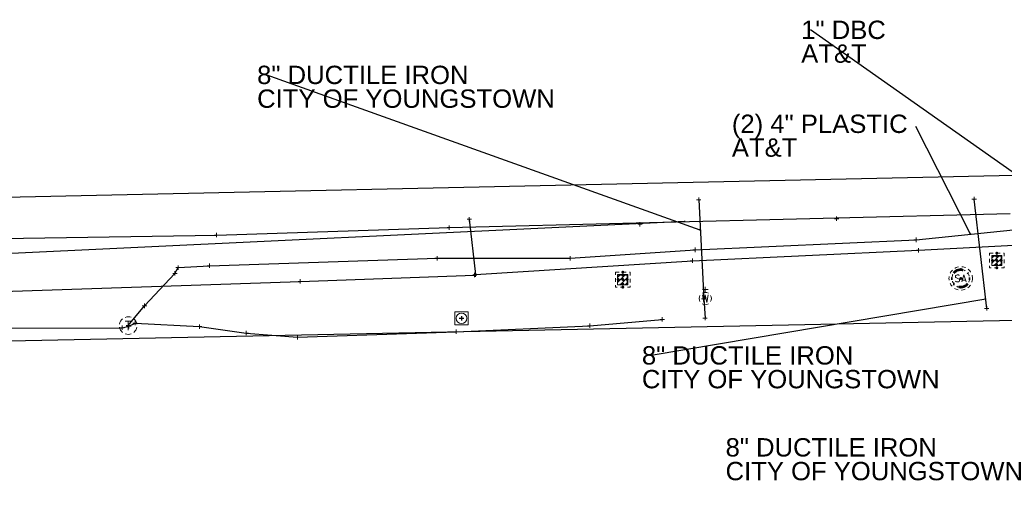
# Model space of a CAD drawing. Header units: feet. Extents: x 2474969 to 2485206, y 498780 to 500682.
# Tile 40 of 69: x 2479602 to 2479825, y 500100 to 500210. Entities that reach past the tile are written whole.
import ezdxf

# ---------------------------------------------------------------- set-up
doc = ezdxf.new("R2010")
doc.units = ezdxf.units.FT
doc.header["$MEASUREMENT"] = 0
for name, pattern in [('DGN Style 1', [0.063228, 0.000105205, -0.063123]), ('DGN Style 2', [0.017105, 0.010263, -0.006842]), ('DGN Style 4', [0.027369, 0.013684, -0.006842, 0, -0.006842]), ('DGN Style 5', [0.011974, 0.005132, -0.006842]), ('DGN Style 6', [6.093386, 0.003204, -1.281469, 2.242571, -1.281469, 0.003204, -1.281469]), ('DGN Style 7', [0.034211, 0.015395, -0.006842, 0.005132, -0.006842]), ('drainage01', [1.6, 0.85, -0.75]), ('OhDOT_USTN2', [0.11, 0.069, -0.041])]:
    doc.linetypes.add(name, pattern=pattern)
for name, color, linetype in [('DR_X_Cells', 151, 'OhDOT_USTN2'), ('GK_Drainage_Nodes', 7, 'Continuous'), ('SG_X_Poles', 7, 'Continuous'), ('SV_X_LiDAR_Check_Spots', 7, 'Continuous'), ('TX_X_10', 7, 'Continuous'), ('UT_X_Gas', 190, 'gasex'), ('UT_X_Sanitary_Cells', 3, 'Continuous'), ('UT_X_Telecom', 30, 'teleex'), ('UT_X_Telecom_Cells', 30, 'Continuous'), ('UT_X_Water', 133, 'waterex'), ('UT_X_Water_Cells', 133, 'Continuous')]:
    doc.layers.add(name, color=color, linetype=linetype)
for name, color, linetype, lineweight in [('DR_X_Cells (Construction)', 5, 'DGN Style 2', 0), ('GK_Drainage_Nodes (Construction)', 7, 'Continuous', 53), ('UT_X_Sanitary_Cells (Construction)', 3, 'Continuous', 0), ('UT_X_Telecom_Cells (Construction)', 30, 'Continuous', 0), ('UT_X_Water_Cells (Construction)', 62, 'Continuous', 0)]:
    doc.layers.add(name, color=color, linetype=linetype, lineweight=lineweight)
doc.layers.add('SV_X_Shot_Marker (Construction)', color=2, linetype='Continuous', lineweight=0, transparency=0.5)
doc.styles.get("Standard").update_dxf_attribs({"font": 'arial.ttf'})
doc.styles.add('Standard-Linetype-Ex', font='font30.shx')
doc.styles.add('Style-Arial', font='arial.ttf')
doc.linetypes.add('gasex', pattern='A,0.2,-0.1,0.2,-0.1,0.2,-0.1,0.2,-0.1,["G",Standard-Linetype-Ex,S=0.14,R=0,X=0,Y=-0.05],-0.25', length=1.45)
doc.linetypes.add('teleex', pattern='A,0.2,-0.1,0.2,-0.1,0.2,-0.1,0.2,-0.1,["T",Standard-Linetype-Ex,S=0.14,R=0,X=0,Y=-0.05],-0.2', length=1.4)
doc.linetypes.add('waterex', pattern='A,0.2,-0.1,0.2,-0.1,0.2,-0.1,0.2,-0.1,["W",Standard-Linetype-Ex,S=0.14,R=0,X=0,Y=-0.05],-0.2', length=1.4)
doc.dimstyles.get("Standard").update_dxf_attribs({"dimtxt": 0.18, "dimasz": 0.18, "dimexe": 0.18, "dimexo": 0.0625, "dimgap": 0.09, "dimtad": 0, "dimtih": 1, "dimtoh": 1, "dimdec": 4, "dimzin": 0, "dimdsep": 46, "dimtxsty": 'Standard', "dimcen": 0.09, "dimadec": 0, "dimazin": 0, "dimtfac": 1, "dimtdec": 4, "dimtofl": 0, "dimtmove": 0, "dimatfit": 3, "dimfxl": 1, "dimtolj": 1, "dimtzin": 0, "dimarcsym": 0})

# ---------------------------------------------------------------- blocks, each defined once
blk = doc.blocks.new('SVPT_1172')
at = {"layer": 'SV_X_Shot_Marker (Construction)', "transparency": 33554495}
for p, q in [((-0.025, 0), (0.025, 0)), ((0, 0.025), (0, -0.025))]:
    blk.add_line(p, q, dxfattribs=at)
blk.add_point((0, 0), dxfattribs=at)
blk = doc.blocks.new('CB22B-X_12')
at = {"layer": 'DR_X_Cells', "color": 5, "linetype": 'Continuous', "lineweight": 0}
for p, q in [((-1.15, -0.61), (0.61, 1.15)), ((-1.15, 0.52), (-0.52, 1.15)), ((-0.55, -1.15), (1.15, 0.55)), ((0.58, -1.15), (1.15, -0.58))]:
    blk.add_line(p, q, dxfattribs=at)
at = {"layer": 'DR_X_Cells', "color": 4, "linetype": 'drainage01', "lineweight": 0}
blk.add_3dface([(-1.67, 1.67), (1.67, 1.67), (1.67, -1.67), (-1.67, -1.67)], dxfattribs=at)
at = {"layer": 'DR_X_Cells', "color": 5, "linetype": 'Continuous', "lineweight": 0}
blk.add_3dface([(-1.15, 1.15), (1.15, 1.15), (1.15, -1.15), (-1.15, -1.15)], dxfattribs=at)
at = {"layer": 'DR_X_Cells (Construction)', "color": 251, "linetype": 'drainage01', "lineweight": 0}
blk.add_3dface([(-1, 1), (1, 1), (1, -1), (-1, -1)], dxfattribs=at)
at = {"layer": 'GK_Drainage_Nodes (Construction)', "color": 254, "linetype": 'DGN Style 6', "lineweight": 53}
for p in [(-1, 0), (0, 1), (1, 0), (0, -1)]:
    blk.add_point(p, dxfattribs=at)
at = {"layer": 'GK_Drainage_Nodes (Construction)', "color": 30, "linetype": 'DGN Style 2', "lineweight": 53}
blk.add_point((0, 1.67), dxfattribs=at)
at = {"layer": 'GK_Drainage_Nodes (Construction)', "color": 5, "linetype": 'DGN Style 7', "lineweight": 53}
blk.add_point((0, 0), dxfattribs=at)
at = {"layer": 'GK_Drainage_Nodes (Construction)', "color": 1, "linetype": 'DGN Style 5', "lineweight": 53}
blk.add_point((0, 0), dxfattribs=at)
at = {"layer": 'GK_Drainage_Nodes (Construction)', "color": 2, "linetype": 'DGN Style 4', "lineweight": 53}
blk.add_point((0, 0), dxfattribs=at)
at = {"layer": 'GK_Drainage_Nodes (Construction)', "color": 6, "linetype": 'DGN Style 1', "lineweight": 53}
blk.add_point((0, -1.67), dxfattribs=at)
blk = doc.blocks.new('MH1D-X-SAN_18')
at = {"layer": 'GK_Drainage_Nodes (Construction)', "color": 254, "linetype": 'DGN Style 6', "lineweight": 53}
blk.add_circle((0, 0), 2, dxfattribs=at)
at = {"layer": 'GK_Drainage_Nodes (Construction)', "color": 6, "linetype": 'DGN Style 1', "lineweight": 53}
blk.add_point((0, 2), dxfattribs=at)
at = {"layer": 'GK_Drainage_Nodes (Construction)', "color": 5, "linetype": 'DGN Style 7', "lineweight": 53}
blk.add_point((0, 0), dxfattribs=at)
at = {"layer": 'GK_Drainage_Nodes (Construction)', "color": 1, "linetype": 'DGN Style 5', "lineweight": 53}
blk.add_point((0, 0), dxfattribs=at)
at = {"layer": 'GK_Drainage_Nodes (Construction)', "color": 2, "linetype": 'DGN Style 4', "lineweight": 53}
blk.add_point((0, 0), dxfattribs=at)
at = {"layer": 'GK_Drainage_Nodes (Construction)', "color": 30, "linetype": 'DGN Style 2', "lineweight": 53}
blk.add_point((0, -2), dxfattribs=at)
at = {"layer": 'UT_X_Sanitary_Cells', "color": 3, "linetype": 'Continuous', "lineweight": 0, "flags": 128}
for points in [[(-0.33, 0.69), (-0.36, 0.71), (-0.4, 0.74), (-0.51, 0.77), (-0.65, 0.8), (-0.75, 0.8), (-0.79, 0.8), (-0.95, 0.76), (-1.09, 0.69), (-1.18, 0.59), (-1.2, 0.48), (-1.2, 0.41), (-1.18, 0.31), (-1.08, 0.22), (-0.38, -0.16), (-0.32, -0.21), (-0.29, -0.26), (-0.27, -0.33), (-0.27, -0.41), (-0.28, -0.48), (-0.29, -0.54), (-0.32, -0.6), (-0.35, -0.65), (-0.37, -0.69), (-0.41, -0.72), (-0.45, -0.75), (-0.5, -0.77), (-0.53, -0.79), (-0.65, -0.8), (-0.82, -0.8), (-0.94, -0.77), (-1.1, -0.69), (-1.2, -0.61)], [(0.21, -0.8), (0.71, 0.8), (1.2, -0.8)], [(1.08, -0.42), (0.34, -0.42)]]:
    blk.add_lwpolyline(points, dxfattribs=at)
at = {"layer": 'UT_X_Sanitary_Cells', "linetype": 'drainage01', "lineweight": 0}
blk.add_circle((0, 0), 2.67, dxfattribs=at)
at = {"layer": 'UT_X_Sanitary_Cells (Construction)', "color": 251, "linetype": 'drainage01', "lineweight": 0}
blk.add_circle((0, 0), 2, dxfattribs=at)
blk = doc.blocks.new('SVPT_1175')
at = {"layer": 'SV_X_Shot_Marker (Construction)', "transparency": 33554495}
for p, q in [((-0.025, 0), (0.025, 0)), ((0, 0.025), (0, -0.025))]:
    blk.add_line(p, q, dxfattribs=at)
blk.add_point((0, 0), dxfattribs=at)
blk = doc.blocks.new('SVPT_1176')
at = {"layer": 'SV_X_Shot_Marker (Construction)', "transparency": 33554495}
for p, q in [((-0.025, 0), (0.025, 0)), ((0, 0.025), (0, -0.025))]:
    blk.add_line(p, q, dxfattribs=at)
blk.add_point((0, 0), dxfattribs=at)
blk = doc.blocks.new('SVPT_1198')
at = {"layer": 'SV_X_Shot_Marker (Construction)', "transparency": 33554495}
for p, q in [((-0.025, 0), (0.025, 0)), ((0, 0.025), (0, -0.025))]:
    blk.add_line(p, q, dxfattribs=at)
blk.add_point((0, 0), dxfattribs=at)
blk = doc.blocks.new('SVPT_1200')
at = {"layer": 'SV_X_Shot_Marker (Construction)', "transparency": 33554495}
for p, q in [((-0.025, 0), (0.025, 0)), ((0, 0.025), (0, -0.025))]:
    blk.add_line(p, q, dxfattribs=at)
blk.add_point((0, 0), dxfattribs=at)
blk = doc.blocks.new('SVPT_1201')
at = {"layer": 'SV_X_Shot_Marker (Construction)', "transparency": 33554495}
for p, q in [((-0.025, 0), (0.025, 0)), ((0, 0.025), (0, -0.025))]:
    blk.add_line(p, q, dxfattribs=at)
blk.add_point((0, 0), dxfattribs=at)
blk = doc.blocks.new('SVPT_1202')
at = {"layer": 'SV_X_Shot_Marker (Construction)', "transparency": 33554495}
for p, q in [((-0.025, 0), (0.025, 0)), ((0, 0.025), (0, -0.025))]:
    blk.add_line(p, q, dxfattribs=at)
blk.add_point((0, 0), dxfattribs=at)
blk = doc.blocks.new('SVPT_1203')
at = {"layer": 'SV_X_Shot_Marker (Construction)', "transparency": 33554495}
for p, q in [((-0.025, 0), (0.025, 0)), ((0, 0.025), (0, -0.025))]:
    blk.add_line(p, q, dxfattribs=at)
blk.add_point((0, 0), dxfattribs=at)
blk = doc.blocks.new('SVPT_1204')
at = {"layer": 'SV_X_Shot_Marker (Construction)', "transparency": 33554495}
for p, q in [((-0.025, 0), (0.025, 0)), ((0, 0.025), (0, -0.025))]:
    blk.add_line(p, q, dxfattribs=at)
blk.add_point((0, 0), dxfattribs=at)
blk = doc.blocks.new('WGV_4')
at = {"layer": 'UT_X_Water_Cells', "color": 62, "linetype": 'Continuous', "lineweight": 0}
for p, q in [((0, 0.07), (0, 0.134)), ((0.032, 0.102), (-0.032, 0.102))]:
    blk.add_line(p, q, dxfattribs=at)
at = {"layer": 'UT_X_Water_Cells', "color": 62, "linetype": 'Continuous', "lineweight": 0, "flags": 128}
blk.add_lwpolyline([(-0.032, 0.041), (-0.016, -0.045), (0, 0.041), (0.016, -0.045), (0.032, 0.041)], dxfattribs=at)
at = {"layer": 'UT_X_Water_Cells', "color": 62, "linetype": 'Continuous', "lineweight": 0, "extrusion": (0, 0, -1)}
blk.add_arc((0, 0), 0.07, 330.0184, 29.9816, dxfattribs=at)
at = {"layer": 'UT_X_Water_Cells', "color": 62, "linetype": 'Continuous', "lineweight": 0}
for start, end in [(60.0184, 120.0157), (330.0184, 29.9816), (239.9843, 299.9816)]:
    blk.add_arc((0, 0), 0.07, start, end, dxfattribs=at)
at = {"layer": 'UT_X_Water_Cells (Construction)', "color": 62, "linetype": 'Continuous', "lineweight": 30}
blk.add_point((0, 0), dxfattribs=at)
blk = doc.blocks.new('CB22B-X_13')
at = {"layer": 'DR_X_Cells', "color": 5, "linetype": 'Continuous', "lineweight": 0}
for p, q in [((-1.15, -0.61), (0.61, 1.15)), ((-1.15, 0.52), (-0.52, 1.15)), ((-0.55, -1.15), (1.15, 0.55)), ((0.58, -1.15), (1.15, -0.58))]:
    blk.add_line(p, q, dxfattribs=at)
at = {"layer": 'DR_X_Cells', "color": 4, "linetype": 'drainage01', "lineweight": 0}
blk.add_3dface([(-1.67, 1.67), (1.67, 1.67), (1.67, -1.67), (-1.67, -1.67)], dxfattribs=at)
at = {"layer": 'DR_X_Cells', "color": 5, "linetype": 'Continuous', "lineweight": 0}
blk.add_3dface([(-1.15, 1.15), (1.15, 1.15), (1.15, -1.15), (-1.15, -1.15)], dxfattribs=at)
at = {"layer": 'DR_X_Cells (Construction)', "color": 251, "linetype": 'drainage01', "lineweight": 0}
blk.add_3dface([(-1, 1), (1, 1), (1, -1), (-1, -1)], dxfattribs=at)
at = {"layer": 'GK_Drainage_Nodes (Construction)', "color": 254, "linetype": 'DGN Style 6', "lineweight": 53}
for p in [(-1, 0), (0, 1), (1, 0), (0, -1)]:
    blk.add_point(p, dxfattribs=at)
at = {"layer": 'GK_Drainage_Nodes (Construction)', "color": 30, "linetype": 'DGN Style 2', "lineweight": 53}
blk.add_point((0, 1.67), dxfattribs=at)
at = {"layer": 'GK_Drainage_Nodes (Construction)', "color": 5, "linetype": 'DGN Style 7', "lineweight": 53}
blk.add_point((0, 0), dxfattribs=at)
at = {"layer": 'GK_Drainage_Nodes (Construction)', "color": 1, "linetype": 'DGN Style 5', "lineweight": 53}
blk.add_point((0, 0), dxfattribs=at)
at = {"layer": 'GK_Drainage_Nodes (Construction)', "color": 2, "linetype": 'DGN Style 4', "lineweight": 53}
blk.add_point((0, 0), dxfattribs=at)
at = {"layer": 'GK_Drainage_Nodes (Construction)', "color": 6, "linetype": 'DGN Style 1', "lineweight": 53}
blk.add_point((0, -1.67), dxfattribs=at)
blk = doc.blocks.new('SVPT_1205')
at = {"layer": 'SV_X_Shot_Marker (Construction)', "transparency": 33554495}
for p, q in [((0, 0.025), (0, -0.025)), ((-0.025, 0), (0.025, 0))]:
    blk.add_line(p, q, dxfattribs=at)
blk.add_point((0, 0), dxfattribs=at)
blk = doc.blocks.new('SVPT_1206')
at = {"layer": 'SV_X_Shot_Marker (Construction)', "transparency": 33554495}
for p, q in [((-0.025, 0), (0.025, 0)), ((0, 0.025), (0, -0.025))]:
    blk.add_line(p, q, dxfattribs=at)
blk.add_point((0, 0), dxfattribs=at)
blk = doc.blocks.new('SVPT_1207')
at = {"layer": 'SV_X_Shot_Marker (Construction)', "transparency": 33554495}
for p, q in [((-0.025, 0), (0.025, 0)), ((0, 0.025), (0, -0.025))]:
    blk.add_line(p, q, dxfattribs=at)
blk.add_point((0, 0), dxfattribs=at)
blk = doc.blocks.new('SVPT_1208')
at = {"layer": 'SV_X_Shot_Marker (Construction)', "transparency": 33554495}
for p, q in [((-0.025, 0), (0.025, 0)), ((0, 0.025), (0, -0.025))]:
    blk.add_line(p, q, dxfattribs=at)
blk.add_point((0, 0), dxfattribs=at)
blk = doc.blocks.new('SVPT_1209')
at = {"layer": 'SV_X_Shot_Marker (Construction)', "transparency": 33554495}
for p, q in [((-0.025, 0), (0.025, 0)), ((0, 0.025), (0, -0.025))]:
    blk.add_line(p, q, dxfattribs=at)
blk.add_point((0, 0), dxfattribs=at)
blk = doc.blocks.new('SVPT_1210')
at = {"layer": 'SV_X_Shot_Marker (Construction)', "transparency": 33554495}
for p, q in [((-0.025, 0), (0.025, 0)), ((0, 0.025), (0, -0.025))]:
    blk.add_line(p, q, dxfattribs=at)
blk.add_point((0, 0), dxfattribs=at)
blk = doc.blocks.new('SVPT_1211')
at = {"layer": 'SV_X_Shot_Marker (Construction)', "transparency": 33554495}
for p, q in [((-0.025, 0), (0.025, 0)), ((0, 0.025), (0, -0.025))]:
    blk.add_line(p, q, dxfattribs=at)
blk.add_point((0, 0), dxfattribs=at)
blk = doc.blocks.new('SVPT_1212')
at = {"layer": 'SV_X_Shot_Marker (Construction)', "transparency": 33554495}
for p, q in [((-0.025, 0), (0.025, 0)), ((0, 0.025), (0, -0.025))]:
    blk.add_line(p, q, dxfattribs=at)
blk.add_point((0, 0), dxfattribs=at)
blk = doc.blocks.new('SVPT_1213')
at = {"layer": 'SV_X_Shot_Marker (Construction)', "transparency": 33554495}
for p, q in [((-0.025, 0), (0.025, 0)), ((0, 0.025), (0, -0.025))]:
    blk.add_line(p, q, dxfattribs=at)
blk.add_point((0, 0), dxfattribs=at)
blk = doc.blocks.new('SVPT_1214')
at = {"layer": 'SV_X_Shot_Marker (Construction)', "transparency": 33554495}
for p, q in [((-0.025, 0), (0.025, 0)), ((0, 0.025), (0, -0.025))]:
    blk.add_line(p, q, dxfattribs=at)
blk.add_point((0, 0), dxfattribs=at)
blk = doc.blocks.new('SVPT_1215')
at = {"layer": 'SV_X_Shot_Marker (Construction)', "transparency": 33554495}
for p, q in [((-0.025, 0), (0.025, 0)), ((0, 0.025), (0, -0.025))]:
    blk.add_line(p, q, dxfattribs=at)
blk.add_point((0, 0), dxfattribs=at)
blk = doc.blocks.new('SVPT_1216')
at = {"layer": 'SV_X_Shot_Marker (Construction)', "transparency": 33554495}
for p, q in [((-0.025, 0), (0.025, 0)), ((0, 0.025), (0, -0.025))]:
    blk.add_line(p, q, dxfattribs=at)
blk.add_point((0, 0), dxfattribs=at)
blk = doc.blocks.new('SVPT_1217')
at = {"layer": 'SV_X_Shot_Marker (Construction)', "transparency": 33554495}
for p, q in [((-0.025, 0), (0.025, 0)), ((0, 0.025), (0, -0.025))]:
    blk.add_line(p, q, dxfattribs=at)
blk.add_point((0, 0), dxfattribs=at)
blk = doc.blocks.new('SVPT_1218')
at = {"layer": 'SV_X_Shot_Marker (Construction)', "transparency": 33554495}
for p, q in [((-0.025, 0), (0.025, 0)), ((0, 0.025), (0, -0.025))]:
    blk.add_line(p, q, dxfattribs=at)
blk.add_point((0, 0), dxfattribs=at)
blk = doc.blocks.new('SVPT_1219')
at = {"layer": 'SV_X_Shot_Marker (Construction)', "transparency": 33554495}
for p, q in [((-0.025, 0), (0.025, 0)), ((0, 0.025), (0, -0.025))]:
    blk.add_line(p, q, dxfattribs=at)
blk.add_point((0, 0), dxfattribs=at)
blk = doc.blocks.new('TMH_13')
at = {"layer": 'UT_X_Telecom_Cells', "color": 30, "linetype": 'Continuous', "lineweight": 0}
for p, q in [((-0.033, 0.05), (0.033, 0.05)), ((0, -0.05), (0, 0.05))]:
    blk.add_line(p, q, dxfattribs=at)
for start, end in [(130.0806, 170.0721), (70.0577, 110.1061), (10.0169, 50.0392), (190.0169, 230.0392), (250.0577, 290.0473), (310.0114, 350.0264)]:
    blk.add_arc((0, 0), 0.1, start, end, dxfattribs=at)
at = {"layer": 'UT_X_Telecom_Cells (Construction)', "color": 30, "linetype": 'Continuous', "lineweight": 30}
blk.add_point((0, 0), dxfattribs=at)
blk = doc.blocks.new('SVPT_1268')
at = {"layer": 'SV_X_Shot_Marker (Construction)', "transparency": 33554495}
for p, q in [((-0.025, 0), (0.025, 0)), ((0, 0.025), (0, -0.025))]:
    blk.add_line(p, q, dxfattribs=at)
blk.add_point((0, 0), dxfattribs=at)
blk = doc.blocks.new('SVPT_1269')
at = {"layer": 'SV_X_Shot_Marker (Construction)', "transparency": 33554495}
for p, q in [((-0.025, 0), (0.025, 0)), ((0, 0.025), (0, -0.025))]:
    blk.add_line(p, q, dxfattribs=at)
blk.add_point((0, 0), dxfattribs=at)
blk = doc.blocks.new('SVPT_1270')
at = {"layer": 'SV_X_Shot_Marker (Construction)', "transparency": 33554495}
for p, q in [((-0.025, 0), (0.025, 0)), ((0, 0.025), (0, -0.025))]:
    blk.add_line(p, q, dxfattribs=at)
blk.add_point((0, 0), dxfattribs=at)
blk = doc.blocks.new('SVPT_1271')
at = {"layer": 'SV_X_Shot_Marker (Construction)', "transparency": 33554495}
for p, q in [((-0.025, 0), (0.025, 0)), ((0, 0.025), (0, -0.025))]:
    blk.add_line(p, q, dxfattribs=at)
blk.add_point((0, 0), dxfattribs=at)
blk = doc.blocks.new('SVPT_1272')
at = {"layer": 'SV_X_Shot_Marker (Construction)', "transparency": 33554495}
for p, q in [((-0.025, 0), (0.025, 0)), ((0, 0.025), (0, -0.025))]:
    blk.add_line(p, q, dxfattribs=at)
blk.add_point((0, 0), dxfattribs=at)
blk = doc.blocks.new('SVPT_1273')
at = {"layer": 'SV_X_Shot_Marker (Construction)', "transparency": 33554495}
for p, q in [((-0.025, 0), (0.025, 0)), ((0, 0.025), (0, -0.025))]:
    blk.add_line(p, q, dxfattribs=at)
blk.add_point((0, 0), dxfattribs=at)
blk = doc.blocks.new('SVPT_1274')
at = {"layer": 'SV_X_Shot_Marker (Construction)', "transparency": 33554495}
for p, q in [((-0.025, 0), (0.025, 0)), ((0, 0.025), (0, -0.025))]:
    blk.add_line(p, q, dxfattribs=at)
blk.add_point((0, 0), dxfattribs=at)
blk = doc.blocks.new('SVPT_1275')
at = {"layer": 'SV_X_LiDAR_Check_Spots', "color": 5}
for p, q in [((0, 0.025), (0, -0.025)), ((-0.025, 0), (0.025, 0))]:
    blk.add_line(p, q, dxfattribs=at)
blk.add_point((0, 0), dxfattribs=at)
blk = doc.blocks.new('SPOLE_18')
at = {"layer": 'SG_X_Poles', "color": 7, "linetype": 'Continuous', "lineweight": 0}
blk.add_circle((0, 0), 0.06, dxfattribs=at)
blk.add_3dface([(-0.075, -0.075), (0.075, -0.075), (0.075, 0.075), (-0.075, 0.075)], dxfattribs=at)
blk = doc.blocks.new('SVPT_1276')
at = {"layer": 'SV_X_Shot_Marker (Construction)', "transparency": 33554495}
for p, q in [((-0.025, 0), (0.025, 0)), ((0, 0.025), (0, -0.025))]:
    blk.add_line(p, q, dxfattribs=at)
blk.add_point((0, 0), dxfattribs=at)
blk = doc.blocks.new('SVPT_1277')
at = {"layer": 'SV_X_Shot_Marker (Construction)', "transparency": 33554495}
for p, q in [((-0.025, 0), (0.025, 0)), ((0, 0.025), (0, -0.025))]:
    blk.add_line(p, q, dxfattribs=at)
blk.add_point((0, 0), dxfattribs=at)
blk = doc.blocks.new('TerminatorOpen_0.5')
at = {"color": 0, "linetype": 'ByBlock', "lineweight": -2}
for q in [(-1, 0.25), (-1, 0), (-1, -0.25)]:
    blk.add_line((0, 0), q, dxfattribs=at)

msp = doc.modelspace()

# ---------------------------------------------------------------- linework, layer by layer
at = {"layer": 'TX_X_10'}
msp.add_polyline3d([(2477782.56, 500199.95, -98.12), (2477744.58, 500191.04, 0), (2477760.23, 500124.33, 0), (2477779.63, 500111.16, 0), (2477804.74, 500099.91, 0), (2479919.9, 500143.44, 0), (2479939.74, 500154.19, 0), (2479938.54, 500183.87, 0), (2479900.15, 500182.32, 0), (2479900.41, 500175.96, 0), (2478566.74, 500146.92, -535.77), (2478566.01, 500156.2, 1106.26), (2478564.22, 500166.48, 5590.51), (2478471.73, 500164.2, 7509.36), (2478469.17, 500147.36, 7952.45), (2477828.04, 500137.9, 8267.88), (2477791.38, 500157.48, 8285.77)], close=True, dxfattribs=at)
at = {"layer": 'UT_X_Gas', "flags": 128}
for points in [[(2479460.42, 500161.54), (2479461.54, 500135.89), (2479461.96, 500134.83), (2479495.37, 500137.87), (2479514.38, 500159.14), (2479544.03, 500159.22), (2479646.36, 500160.84), (2479699.2, 500162.56), (2479826.54, 500165.73)], [(2479703.72, 500164.43), (2479705.16, 500151.88), (2479754.39, 500155.01), (2479805.73, 500157.4), (2479838.94, 500159.19), (2479880.42, 500159.99), (2479935.68, 500161.84)], [(2478307.6, 500108.66), (2478307.49, 500111.75), (2478332.79, 500112.77), (2478372.18, 500113.59), (2478439.03, 500115.69), (2478461.15, 500116.96), (2478536.99, 500118.34), (2478586.64, 500119.84), (2478641.06, 500120.4), (2478684.35, 500121.83), (2478772.27, 500123.88), (2478842.79, 500125.14), (2478925.92, 500126.72), (2478970.18, 500126.99), (2479013.2, 500127.28), (2479089, 500127.11), (2479137.44, 500127.2), (2479239.36, 500128.87), (2479295.68, 500129.45), (2479354, 500130.38), (2479392.8, 500131.13), (2479408.62, 500132.57), (2479412.47, 500133.03), (2479419.38, 500135.23), (2479426.89, 500135.71), (2479442.36, 500137.79), (2479468.13, 500142.27), (2479503.14, 500144.82), (2479665.36, 500150.32), (2479704.94, 500151.75)]]:
    msp.add_lwpolyline(points, dxfattribs=at)
at = {"layer": 'UT_X_Telecom', "flags": 128}
for points in [[(2479626.33, 500140.28), (2479630, 500144.78), (2479636.92, 500152.14), (2479637.62, 500153.45), (2479644.75, 500153.88), (2479696.44, 500155.57), (2479726.66, 500155.57), (2479754.98, 500157.49), (2479805.15, 500159.77), (2479829.37, 500162.27), (2479831.08, 500162.29), (2479838.66, 500163.22), (2479849.52, 500164.15), (2479855.06, 500165.34)], [(2479412.32, 500128.23), (2479439.85, 500129.82), (2479462.02, 500132.95), (2479482.79, 500136), (2479500.23, 500137.54), (2479532.32, 500139.06), (2479579.04, 500139.67), (2479624.92, 500139.79), (2479626.45, 500140.16), (2479627.85, 500140.87), (2479642.49, 500140.06), (2479653.11, 500138.59), (2479664.71, 500137.64), (2479700.78, 500138.88), (2479731.09, 500140.26), (2479747.55, 500141.69)]]:
    msp.add_lwpolyline(points, dxfattribs=at)
at = {"layer": 'UT_X_Water', "extrusion": (0.005693, -0.049263, 0.99877)}
msp.add_line((2479821.21, 500144.2), (2479818.34, 500169.03), dxfattribs=at)
at = {"layer": 'UT_X_Water', "flags": 128}
msp.add_lwpolyline([(2479755.83, 500168.87), (2479756.97, 500146.4), (2479757.27, 500142)], dxfattribs=at)

# ---------------------------------------------------------------- block references
at = {"layer": 'DR_X_Cells', "color": 5, "linetype": 'Continuous', "lineweight": 0}
for name, p in [('CB22B-X_12', (2479823.47, 500155.07, 1067.46)), ('CB22B-X_13', (2479738.56, 500150.72, 1071.81))]:
    msp.add_blockref(name, p, dxfattribs=at)
at = {"layer": 'GK_Drainage_Nodes', "color": 30, "linetype": 'DGN Style 2', "lineweight": 53}
msp.add_blockref('MH1D-X-SAN_18', (2479815.3, 500151.01, 1068.06), dxfattribs=at)
at = {"layer": 'SG_X_Poles', "color": 7, "linetype": 'Continuous', "lineweight": 0, "xscale": 20, "yscale": 20, "zscale": 20}
msp.add_blockref('SPOLE_18', (2479701.96, 500141.94, 1074.17), dxfattribs=at)
at = {"layer": 'SV_X_LiDAR_Check_Spots', "color": 5, "xscale": 20, "yscale": 20, "zscale": 20}
msp.add_blockref('SVPT_1275', (2479701.96, 500141.94, 1074.17), dxfattribs=at)
at = {"layer": 'SV_X_Shot_Marker (Construction)', "transparency": 33554495, "xscale": 20, "yscale": 20, "zscale": 20}
for name, p in [('SVPT_1202', (2479755.83, 500168.87, 1071.21)), ('SVPT_1176', (2479818.34, 500169.03, 1068.95)), ('SVPT_1210', (2479703.72, 500164.43, 1074.67)), ('SVPT_1201', (2479742.48, 500163.31, 1072.41)), ('SVPT_1200', (2479787.13, 500164.57, 1070.15)), ('SVPT_1215', (2479646.36, 500160.84, 1078)), ('SVPT_1211', (2479699.2, 500162.56, 1075.04)), ('SVPT_1198', (2479805.15, 500159.77, 1069.53)), ('SVPT_1206', (2479754.98, 500157.49, 1071.38)), ('SVPT_1172', (2479805.73, 500157.4, 1069.45)), ('SVPT_1214', (2479644.75, 500153.88, 1077.77)), ('SVPT_1208', (2479696.44, 500155.57, 1074.91)), ('SVPT_1207', (2479726.66, 500155.57, 1072.97)), ('SVPT_1205', (2479754.39, 500155.01, 1071.42)), ('SVPT_1217', (2479636.92, 500152.14, 1078.36)), ('SVPT_1216', (2479637.62, 500153.45, 1078.35)), ('SVPT_1212', (2479704.94, 500151.75, 1074.36)), ('SVPT_1209', (2479705.16, 500151.88, 1074.22)), ('SVPT_1213', (2479665.36, 500150.32, 1076.43)), ('SVPT_1203', (2479756.97, 500146.4, 1070.98)), ('SVPT_1218', (2479630, 500144.78, 1078.04)), ('SVPT_1175', (2479821.21, 500144.2, 1067.71)), ('SVPT_1270', (2479627.85, 500140.87, 1078.38)), ('SVPT_1277', (2479747.55, 500141.69, 1071.46)), ('SVPT_1204', (2479757.27, 500142, 1071.13)), ('SVPT_1268', (2479624.92, 500139.79, 1078.62)), ('SVPT_1219', (2479626.33, 500140.28, 1078.4)), ('SVPT_1269', (2479626.45, 500140.16, 1078.37)), ('SVPT_1271', (2479642.49, 500140.06, 1077.51)), ('SVPT_1272', (2479653.11, 500138.59, 1076.9)), ('SVPT_1274', (2479700.78, 500138.88, 1074.13)), ('SVPT_1276', (2479731.09, 500140.26, 1072.51)), ('SVPT_1273', (2479664.71, 500137.64, 1076.12))]:
    msp.add_blockref(name, p, dxfattribs=at)
at = {"layer": 'UT_X_Telecom_Cells', "color": 30, "linetype": 'Continuous', "lineweight": 0, "xscale": 20, "yscale": 20, "zscale": 20}
msp.add_blockref('TMH_13', (2479626.31, 500140.28, 1078.38), dxfattribs=at)
at = {"layer": 'UT_X_Water_Cells', "color": 62, "linetype": 'Continuous', "lineweight": 0, "xscale": 20, "yscale": 20, "zscale": 20}
msp.add_blockref('WGV_4', (2479757.31, 500146.42, 1070.94), dxfattribs=at)

# ---------------------------------------------------------------- texts
at = {"layer": 'Defpoints', "color": 7, "attachment_point": 1, "line_spacing_factor": 0.776524, "style": 'Style-Arial'}
for s, insert, char_height in [('1" DBC\\PAT&T', (2479779.08, 500209.56, 1067.95), 4.167), ('8" DUCTILE IRON\\PCITY OF YOUNGSTOWN', (2479655.57, 500199.32, 1071.14), 4.1671), ('8" DUCTILE IRON\\PCITY OF YOUNGSTOWN', (2479742.92, 500135.6, 1067.81), 4.1671), ('8" DUCTILE IRON\\PCITY OF YOUNGSTOWN', (2479761.92, 500114.71, 1064.1), 4.1671)]:
    msp.add_mtext(s, dxfattribs=dict(at, insert=insert, char_height=char_height))
at = {"layer": 'Defpoints', "color": 7, "insert": (2479763.34, 500188.21, 1076.37), "char_height": 4.1671, "attachment_point": 1, "rotation": 360, "line_spacing_factor": 0.776524, "style": 'Style-Arial'}
msp.add_mtext('(2) 4" PLASTIC\\PAT&T', dxfattribs=at)

# ---------------------------------------------------------------- leaders
at = {"layer": 'Defpoints', "color": 7}
for points in [[(2479831.64, 500171.92, 1067.95), (2479781.17, 500207.48, 1067.95)], [(2479756.18, 500161.93, 1071.14), (2479657.66, 500197.23, 1071.14)], [(2479817.51, 500161.04, 1068.53), (2479805.11, 500185.55, 1068.53)], [(2479752.74, 500163.9, 1072.12), (2479446.5, 500149.47, 1072.12)], [(2479820.97, 500146.28, 1067.81), (2479745, 500133.51, 1067.81)]]:
    msp.add_leader(points, dimstyle='Standard', override={"dimscale": 0, "dimtxt": 0.208348, "dimasz": 0.208348, "dimgap": 0.104174, "dimtad": 0, "dimtxsty": 'Style-Arial', "dimclrd": 7, "dimldrblk": 'TerminatorOpen_0.5'}, dxfattribs=at)

doc.saveas('drawing.dxf')
